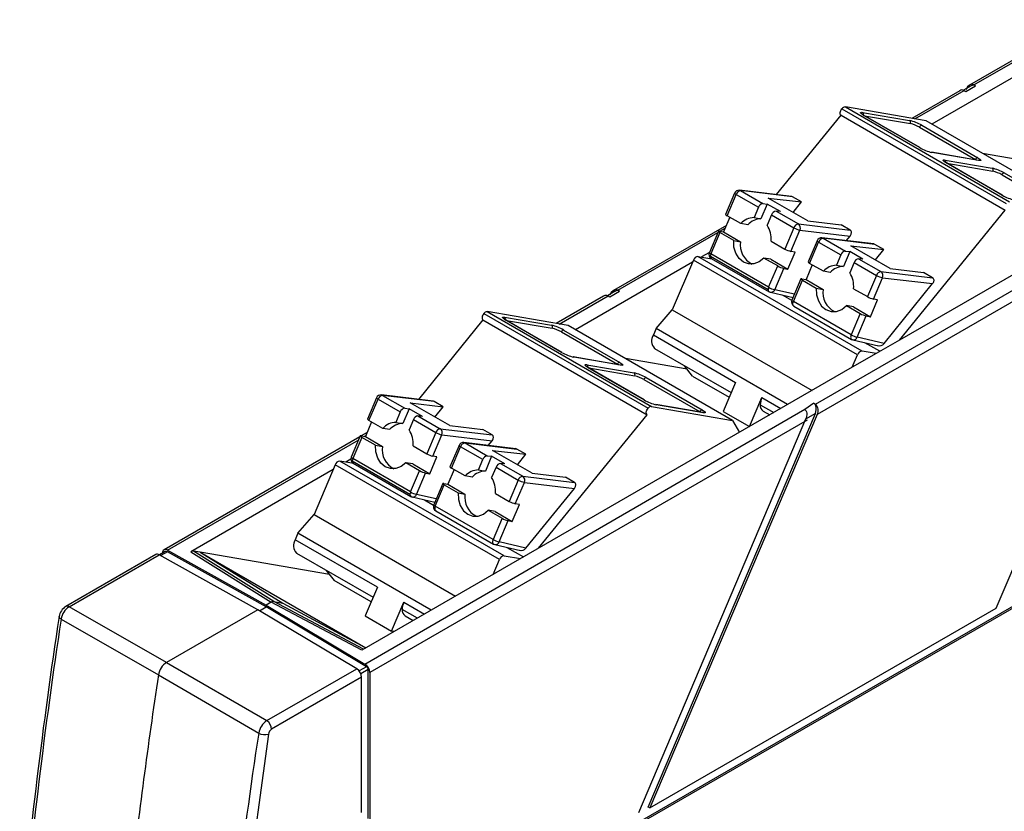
# Model space of a CAD drawing. Header units: millimetres. Extents: x 0 to 559, y 0 to 432.
# Tile 5 of 8: x 387 to 429, y 323 to 357. Entities that reach past the tile are written whole.
import ezdxf

# ---------------------------------------------------------------- set-up
doc = ezdxf.new("R2010")
doc.units = ezdxf.units.MM
doc.header["$LTSCALE"] = 2

msp = doc.modelspace()

# ---------------------------------------------------------------- linework, layer by layer
for p, q in [((432.641, 356.645), (427.789, 353.844)), ((427.976, 353.854), (432.279, 356.338)), ((431.189, 355.063), (426.172, 352.167)), ((427.367, 353.6), (425.309, 352.412)), ((425.439, 352.39), (427.554, 353.611)), ((427.86, 353.805), (427.536, 353.618)), ((427.554, 353.611), (427.626, 353.572)), ((427.626, 353.572), (428.047, 353.815)), ((428.047, 353.815), (427.976, 353.854)), ((407.078, 318.471), (466.97, 353.046)), ((467.04, 353.005), (407.149, 318.43)), ((422.319, 352.821), (429.355, 348.76)), ((422.467, 352.902), (429.503, 348.841)), ((425.935, 352.304), (422.467, 352.902)), ((419.517, 349.143), (422.282, 352.545)), ((422.282, 352.545), (429.317, 348.483)), ((423.205, 352.668), (425.221, 352.32)), ((425.655, 351.158), (423.251, 352.546)), ((425.666, 351.154), (423.262, 352.541)), ((423.285, 352.528), (425.253, 352.188)), ((432.97, 348.242), (425.935, 352.304)), ((425.643, 352.035), (428.048, 350.647)), ((425.741, 352.116), (428.145, 350.728)), ((428.17, 350.613), (426.153, 350.961)), ((428.191, 350.605), (426.175, 350.953)), ((426.74, 350.627), (428.757, 350.279)), ((428.048, 350.647), (428.078, 350.629)), ((430.979, 350.457), (428.348, 350.911)), ((429.19, 349.117), (426.786, 350.504)), ((429.202, 349.112), (426.798, 350.5)), ((426.821, 350.487), (428.789, 350.147)), ((429.179, 349.994), (431.583, 348.606)), ((429.277, 350.075), (431.681, 348.687)), ((417.928, 349.329), (417.979, 349.314)), ((420.154, 349.068), (417.93, 349.331)), ((417.722, 349.21), (417.335, 348.297)), ((417.4, 348.239), (417.788, 349.152)), ((417.788, 349.152), (418.743, 348.601)), ((420.197, 349.053), (417.979, 349.314)), ((417.979, 349.314), (418.934, 348.763)), ((419.161, 348.996), (420.586, 348.828)), ((420.858, 348.016), (419.161, 348.996)), ((420.586, 348.828), (420.197, 349.053)), ((418.743, 348.601), (418.554, 348.157)), ((419.12, 348.741), (418.85, 348.105)), ((418.934, 348.763), (419.12, 348.741)), ((419.686, 348.414), (419.12, 348.741)), ((420.224, 348.382), (420.586, 348.828)), ((421.184, 340.161), (436.018, 348.724)), ((424.789, 342.91), (429.317, 348.483)), ((417.514, 348.173), (417.247, 347.544)), ((417.99, 347.899), (417.4, 348.239)), ((418.554, 348.157), (418.85, 348.105)), ((419.308, 348.275), (419.119, 347.83)), ((419.308, 348.275), (420.263, 347.724)), ((419.5, 348.436), (420.454, 347.885)), ((419.686, 348.414), (419.5, 348.436)), ((436.089, 348.28), (421.255, 339.716)), ((428.928, 331.411), (436.089, 348.28)), ((417.368, 347.827), (412.533, 345.036)), ((417.091, 347.571), (417.313, 347.699)), ((418.286, 347.848), (417.99, 347.899)), ((420.263, 347.724), (419.875, 346.81)), ((420.454, 347.885), (422.672, 347.624)), ((420.858, 348.016), (422.283, 347.848)), ((422.672, 347.624), (422.283, 347.848)), ((433.239, 347.789), (424.789, 342.91)), ((412.72, 345.047), (417.005, 347.521)), ((417.027, 347.571), (416.639, 346.658)), ((417.092, 347.513), (416.704, 346.6)), ((417.069, 347.575), (417.247, 347.544)), ((417.682, 347.173), (417.092, 347.513)), ((417.247, 347.544), (417.978, 347.122)), ((420.135, 346.708), (420.523, 347.622)), ((420.523, 347.622), (422.672, 347.368)), ((421.463, 347.288), (421.515, 347.273)), ((423.69, 347.027), (421.465, 347.29)), ((423.732, 347.012), (421.515, 347.273)), ((421.515, 347.273), (422.47, 346.722)), ((422.508, 347.167), (422.672, 347.368)), ((417.682, 347.173), (417.978, 347.122)), ((419.286, 347.151), (419.875, 346.81)), ((421.258, 347.169), (420.87, 346.256)), ((420.936, 346.198), (421.323, 347.111)), ((421.323, 347.111), (422.278, 346.56)), ((422.696, 346.955), (424.121, 346.787)), ((424.393, 345.975), (422.696, 346.955)), ((424.121, 346.787), (423.732, 347.012)), ((423.759, 346.341), (424.121, 346.787)), ((423.185, 342.435), (416.149, 346.496)), ((416.149, 346.496), (416.746, 346.393)), ((416.642, 346.666), (416.303, 346.47)), ((419.157, 345.069), (416.682, 346.498)), ((419.179, 345.172), (416.704, 346.6)), ((416.723, 346.407), (419.198, 344.978)), ((419.567, 346.085), (418.978, 346.425)), ((419.274, 346.374), (418.978, 346.425)), ((419.274, 346.374), (420.005, 345.952)), ((420.005, 345.952), (420.313, 346.678)), ((420.313, 346.678), (420.135, 346.708)), ((422.278, 346.56), (422.089, 346.116)), ((422.656, 346.7), (422.386, 346.064)), ((422.47, 346.722), (422.656, 346.7)), ((423.221, 346.373), (422.656, 346.7)), ((423.035, 346.395), (423.99, 345.844)), ((423.221, 346.373), (423.035, 346.395)), ((415.916, 346.246), (410.898, 343.35)), ((415.954, 346.335), (415.05, 344.206)), ((422.989, 342.274), (415.954, 346.335)), ((419.179, 345.172), (419.567, 346.085)), ((419.439, 345.069), (419.827, 345.983)), ((419.827, 345.983), (420.005, 345.952)), ((421.05, 346.132), (420.783, 345.503)), ((421.525, 345.858), (420.936, 346.198)), ((422.089, 346.116), (422.386, 346.064)), ((422.844, 346.234), (422.655, 345.789)), ((422.844, 346.234), (423.798, 345.683)), ((424.393, 345.975), (425.818, 345.807)), ((420.562, 345.53), (420.174, 344.617)), ((420.605, 345.534), (420.783, 345.503)), ((421.822, 345.807), (421.525, 345.858)), ((423.798, 345.683), (423.411, 344.769)), ((423.671, 344.667), (424.058, 345.581)), ((423.99, 345.844), (426.207, 345.583)), ((424.058, 345.581), (426.207, 345.327)), ((426.207, 345.583), (425.818, 345.807)), ((420.24, 344.559), (420.628, 345.472)), ((420.628, 345.472), (421.217, 345.132)), ((420.783, 345.503), (421.514, 345.081)), ((421.217, 345.132), (421.514, 345.081)), ((422.821, 345.11), (423.411, 344.769)), ((424.125, 342.764), (426.207, 345.327)), ((412.111, 344.793), (410.074, 343.617)), ((410.203, 343.594), (412.298, 344.804)), ((412.605, 344.998), (412.281, 344.811)), ((412.298, 344.804), (412.37, 344.765)), ((412.37, 344.765), (412.791, 345.008)), ((412.791, 345.008), (412.72, 345.047)), ((419.253, 344.956), (420.224, 344.733)), ((420.284, 344.875), (419.439, 345.069)), ((420.171, 344.607), (419.772, 344.837)), ((422.715, 343.131), (420.24, 344.559)), ((420.259, 344.366), (422.733, 342.937)), ((422.513, 344.384), (423.103, 344.044)), ((422.81, 344.333), (422.513, 344.384)), ((422.81, 344.333), (423.54, 343.911)), ((423.54, 343.911), (423.849, 344.637)), ((423.849, 344.637), (423.671, 344.667)), ((406.975, 344.045), (414.011, 339.984)), ((407.123, 344.126), (414.159, 340.064)), ((410.59, 343.528), (407.123, 344.126)), ((407.861, 343.891), (409.877, 343.543)), ((414.357, 343.398), (415.05, 344.206)), ((415.05, 344.206), (421.041, 340.747)), ((423.103, 344.044), (422.715, 343.131)), ((422.975, 343.028), (423.363, 343.942)), ((423.363, 343.942), (423.54, 343.911)), ((406.937, 343.769), (404.173, 340.367)), ((406.937, 343.769), (413.973, 339.707)), ((410.311, 342.381), (407.906, 343.769)), ((410.322, 342.377), (407.918, 343.765)), ((407.941, 343.752), (409.909, 343.412)), ((417.626, 339.466), (410.59, 343.528)), ((410.299, 343.259), (412.703, 341.871)), ((410.397, 343.339), (412.801, 341.951)), ((414.357, 343.398), (414.241, 343.126)), ((414.241, 343.126), (417.759, 341.095)), ((419.995, 340.143), (414.357, 343.398)), ((424.125, 342.764), (422.975, 343.028)), ((422.733, 342.937), (422.752, 342.929)), ((422.789, 342.915), (423.885, 342.663)), ((423.949, 342.426), (423.308, 342.796)), ((424.789, 342.91), (423.785, 342.331)), ((412.825, 341.837), (410.809, 342.185)), ((412.847, 341.829), (410.831, 342.177)), ((414.294, 342.546), (417.572, 340.654)), ((423.785, 342.331), (422.763, 341.741)), ((422.763, 341.741), (422.989, 342.274)), ((423.785, 342.331), (423.185, 342.435)), ((422.763, 341.741), (401.743, 329.606)), ((411.396, 341.85), (413.413, 341.502)), ((413.846, 340.34), (411.442, 341.728)), ((412.703, 341.871), (412.733, 341.853)), ((415.694, 341.654), (413.043, 342.112)), ((415.922, 341.367), (415.569, 341.81)), ((413.858, 340.336), (411.453, 341.724)), ((411.477, 341.711), (413.445, 341.371)), ((415.922, 341.367), (417.49, 340.462)), ((413.835, 341.218), (416.239, 339.83)), ((413.933, 341.298), (416.337, 339.91)), ((417.759, 341.095), (417.23, 339.848)), ((402.583, 340.553), (402.635, 340.538)), ((404.81, 340.292), (402.586, 340.554)), ((404.853, 340.276), (402.635, 340.538)), ((402.635, 340.538), (403.59, 339.986)), ((402.378, 340.434), (401.991, 339.52)), ((402.056, 339.463), (402.444, 340.376)), ((402.444, 340.376), (403.398, 339.825)), ((403.816, 340.22), (405.241, 340.052)), ((405.513, 339.24), (403.816, 340.22)), ((405.241, 340.052), (404.853, 340.276)), ((404.879, 339.606), (405.241, 340.052)), ((414.159, 340.064), (417.626, 339.466)), ((416.361, 339.796), (414.345, 340.144)), ((416.382, 339.788), (414.366, 340.136)), ((418.364, 339.201), (418.89, 340.442)), ((418.822, 340.136), (419.402, 339.801)), ((418.89, 340.442), (419.702, 339.974)), ((421.114, 340.203), (420.727, 339.935)), ((421.114, 340.203), (421.184, 340.161)), ((401.884, 329.019), (420.728, 339.939)), ((403.398, 339.825), (403.21, 339.38)), ((403.776, 339.965), (403.506, 339.329)), ((403.59, 339.986), (403.776, 339.965)), ((404.342, 339.638), (403.776, 339.965)), ((404.156, 339.66), (405.11, 339.109)), ((404.342, 339.638), (404.156, 339.66)), ((409.32, 333.98), (413.973, 339.707)), ((414.023, 322.888), (421.185, 339.759)), ((421.255, 339.716), (414.094, 322.848)), ((416.239, 339.83), (416.269, 339.812)), ((417.23, 339.848), (418.357, 339.197)), ((418.946, 339.861), (419.226, 339.699)), ((421.185, 339.759), (420.763, 339.514)), ((402.17, 339.397), (401.903, 338.768)), ((402.645, 339.123), (402.056, 339.463)), ((420.833, 339.473), (402.093, 328.654)), ((403.21, 339.38), (403.506, 339.329)), ((403.964, 339.498), (403.775, 339.054)), ((403.964, 339.498), (404.919, 338.947)), ((405.513, 339.24), (406.939, 339.072)), ((420.763, 339.514), (413.601, 322.645)), ((417.626, 339.466), (417.931, 338.952)), ((401.682, 338.795), (401.295, 337.882)), ((401.725, 338.798), (401.903, 338.768)), ((401.977, 338.943), (401.726, 338.798)), ((401.856, 338.776), (401.923, 338.814)), ((402.942, 339.071), (402.645, 339.123)), ((404.919, 338.947), (404.531, 338.034)), ((404.791, 337.932), (405.179, 338.845)), ((405.11, 339.109), (407.327, 338.848)), ((405.179, 338.845), (407.328, 338.592)), ((407.327, 338.848), (406.939, 339.072)), ((401.67, 338.765), (393.274, 333.918)), ((393.42, 333.906), (401.615, 338.637)), ((401.748, 338.737), (401.36, 337.824)), ((402.337, 338.397), (401.748, 338.737)), ((401.903, 338.768), (402.634, 338.346)), ((402.337, 338.397), (402.634, 338.346)), ((403.942, 338.374), (404.531, 338.034)), ((405.914, 338.393), (405.526, 337.479)), ((406.119, 338.512), (406.171, 338.497)), ((408.346, 338.251), (406.121, 338.513)), ((406.171, 338.497), (408.388, 338.235)), ((406.171, 338.497), (407.125, 337.945)), ((407.164, 338.39), (407.328, 338.592)), ((404.969, 337.901), (404.791, 337.932)), ((405.592, 337.422), (405.979, 338.335)), ((406.934, 337.784), (405.979, 338.335)), ((407.125, 337.945), (407.311, 337.924)), ((407.352, 338.179), (408.777, 338.011)), ((409.049, 337.199), (407.352, 338.179)), ((408.777, 338.011), (408.388, 338.235)), ((408.415, 337.565), (408.777, 338.011)), ((400.609, 337.559), (399.705, 335.43)), ((407.645, 333.497), (400.609, 337.559)), ((407.841, 333.658), (400.805, 337.72)), ((401.402, 337.617), (400.805, 337.72)), ((401.279, 337.797), (401.068, 337.675)), ((403.812, 336.293), (401.337, 337.722)), ((403.835, 336.395), (401.36, 337.824)), ((401.379, 337.63), (403.854, 336.201)), ((404.223, 337.308), (403.633, 337.649)), ((403.93, 337.597), (403.633, 337.649)), ((403.93, 337.597), (404.661, 337.176)), ((404.661, 337.176), (404.969, 337.901)), ((406.745, 337.339), (406.934, 337.784)), ((407.311, 337.924), (407.042, 337.288)), ((407.877, 337.597), (407.311, 337.924)), ((407.691, 337.619), (408.646, 337.068)), ((407.877, 337.597), (407.691, 337.619)), ((400.526, 337.362), (394.417, 333.835)), ((403.835, 336.395), (404.223, 337.308)), ((404.095, 336.293), (404.483, 337.206)), ((404.483, 337.206), (404.661, 337.176)), ((405.706, 337.356), (405.439, 336.727)), ((406.181, 337.082), (405.592, 337.422)), ((406.745, 337.339), (407.042, 337.288)), ((407.5, 337.457), (407.311, 337.013)), ((407.5, 337.457), (408.454, 336.906)), ((409.049, 337.199), (410.474, 337.031)), ((405.218, 336.754), (404.83, 335.841)), ((404.896, 335.783), (405.283, 336.696)), ((405.261, 336.757), (405.439, 336.727)), ((405.283, 336.696), (405.873, 336.356)), ((405.439, 336.727), (406.169, 336.305)), ((406.477, 337.03), (406.181, 337.082)), ((408.454, 336.906), (408.066, 335.993)), ((408.326, 335.891), (408.714, 336.804)), ((408.646, 337.068), (410.863, 336.806)), ((408.714, 336.804), (410.863, 336.551)), ((410.863, 336.806), (410.474, 337.031)), ((404.94, 336.099), (404.095, 336.293)), ((405.873, 336.356), (406.169, 336.305)), ((407.477, 336.333), (408.066, 335.993)), ((408.78, 333.988), (410.863, 336.551)), ((403.909, 336.18), (404.88, 335.957)), ((404.428, 336.061), (404.826, 335.83)), ((408.196, 335.135), (408.504, 335.86)), ((408.504, 335.86), (408.326, 335.891)), ((399.012, 334.622), (399.705, 335.43)), ((399.705, 335.43), (405.768, 331.93)), ((407.371, 334.354), (404.896, 335.783)), ((404.914, 335.589), (407.389, 334.16)), ((407.169, 335.608), (407.758, 335.267)), ((407.465, 335.556), (407.169, 335.608)), ((407.465, 335.556), (408.196, 335.135)), ((407.758, 335.267), (407.371, 334.354)), ((407.631, 334.252), (408.018, 335.165)), ((408.018, 335.165), (408.196, 335.135)), ((399.012, 334.622), (398.897, 334.35)), ((404.722, 331.326), (399.012, 334.622)), ((402.415, 332.319), (398.897, 334.35)), ((407.389, 334.16), (407.408, 334.153)), ((407.444, 334.139), (408.541, 333.887)), ((408.78, 333.988), (407.631, 334.252)), ((392.92, 333.714), (389.066, 331.489)), ((393.324, 333.84), (393.075, 333.696)), ((393.421, 333.831), (393.132, 333.665)), ((393.211, 333.775), (393.211, 333.781)), ((393.42, 333.906), (397.652, 331.548)), ((397.652, 331.474), (393.421, 333.831)), ((394.417, 333.835), (397.864, 331.67)), ((397.98, 331.697), (394.533, 333.863)), ((394.822, 333.813), (394.533, 333.863)), ((394.822, 333.813), (398.368, 331.631)), ((394.822, 333.813), (401.926, 329.712)), ((400.367, 332.856), (394.822, 333.813)), ((398.95, 333.77), (402.228, 331.878)), ((407.963, 334.02), (408.675, 333.608)), ((389.212, 331.476), (393.066, 333.701)), ((397.299, 331.344), (393.066, 333.701)), ((407.373, 332.857), (407.645, 333.497)), ((407.841, 333.658), (408.55, 333.536)), ((400.225, 333.034), (400.568, 332.603)), ((402.148, 331.691), (400.568, 332.603)), ((402.415, 332.319), (401.889, 331.081)), ((397.864, 331.67), (397.652, 331.548)), ((397.925, 331.695), (397.864, 331.67)), ((401.743, 329.606), (397.864, 331.67)), ((397.98, 331.697), (397.925, 331.695)), ((397.98, 331.697), (398.368, 331.631)), ((401.823, 329.653), (397.98, 331.697)), ((398.368, 331.631), (401.919, 329.708)), ((403.02, 330.428), (403.546, 331.666)), ((403.546, 331.666), (404.428, 331.157)), ((393.383, 329.083), (389.212, 331.476)), ((397.299, 331.344), (393.383, 329.083)), ((401.531, 328.815), (397.299, 331.344)), ((397.361, 331.306), (397.652, 331.474)), ((397.652, 331.548), (401.884, 329.019)), ((401.953, 328.905), (397.652, 331.474)), ((404.129, 330.984), (403.478, 331.359)), ((414.094, 322.848), (428.928, 331.411)), ((388.865, 330.945), (393.036, 328.552)), ((401.889, 331.081), (403.02, 330.428)), ((403.602, 331.085), (403.953, 330.882)), ((403.132, 330.408), (403.02, 330.428)), ((393.383, 329.083), (397.676, 326.59)), ((397.676, 326.59), (401.531, 328.815)), ((401.953, 328.905), (401.635, 328.721)), ((402.022, 328.783), (401.706, 328.601)), ((402.022, 322.402), (402.022, 328.783)), ((402.093, 328.654), (402.093, 322.365)), ((393.036, 328.552), (397.329, 326.058)), ((401.739, 328.45), (397.885, 326.225)), ((401.739, 322.647), (401.739, 328.45)), ((414.094, 322.848), (414.023, 322.888))]:
    msp.add_line(p, q)
at = {"flags": 128}
for points in [[(427.976, 353.854), (427.932, 353.871), (427.886, 353.874), (427.787, 353.842), (427.694, 353.76), (427.629, 353.65)], [(422.282, 352.545), (422.263, 352.564), (422.25, 352.591), (422.245, 352.625), (422.246, 352.663), (422.255, 352.704), (422.271, 352.745), (422.293, 352.785), (422.319, 352.821)], [(423.251, 352.546), (423.162, 352.604), (423.12, 352.649), (423.121, 352.663), (423.137, 352.671), (423.164, 352.673), (423.205, 352.668)], [(423.251, 352.546), (423.261, 352.542), (423.262, 352.541)], [(425.655, 351.158), (425.666, 351.154), (425.666, 351.154)], [(426.175, 350.953), (426.16, 350.96), (426.153, 350.961)], [(426.786, 350.504), (426.697, 350.563), (426.656, 350.608), (426.656, 350.622), (426.673, 350.63), (426.699, 350.632), (426.74, 350.627)], [(428.145, 350.728), (428.234, 350.669), (428.276, 350.624), (428.275, 350.61), (428.259, 350.602), (428.232, 350.6), (428.191, 350.605)], [(428.203, 350.61), (428.204, 350.61), (428.196, 350.61), (428.17, 350.613)], [(428.191, 350.605), (428.177, 350.612), (428.17, 350.613)], [(426.786, 350.504), (426.793, 350.503), (426.798, 350.5)], [(417.788, 349.152), (417.763, 349.168), (417.743, 349.182), (417.729, 349.194), (417.723, 349.204), (417.722, 349.21)], [(420.197, 349.053), (420.168, 349.065), (420.143, 349.069)], [(429.19, 349.117), (429.197, 349.115), (429.202, 349.112)], [(417.069, 347.575), (417.049, 347.577), (417.035, 347.576), (417.027, 347.572), (417.027, 347.565), (417.034, 347.555), (417.047, 347.543), (417.067, 347.529), (417.092, 347.513)], [(422.672, 347.368), (422.701, 347.413), (422.719, 347.453), (422.73, 347.515), (422.726, 347.551), (422.714, 347.581), (422.696, 347.606), (422.672, 347.624)], [(418.978, 346.425), (418.775, 346.265), (418.549, 346.179), (418.317, 346.176), (418.099, 346.255), (417.913, 346.409), (417.774, 346.627), (417.695, 346.889), (417.682, 347.173)], [(421.323, 347.111), (421.298, 347.127), (421.278, 347.141), (421.265, 347.153), (421.258, 347.163), (421.258, 347.169)], [(423.732, 347.012), (423.703, 347.024), (423.679, 347.028)], [(416.642, 346.656), (416.639, 346.652), (416.659, 346.63), (416.704, 346.6)], [(420.605, 345.534), (420.584, 345.536), (420.57, 345.535), (420.563, 345.531), (420.562, 345.524), (420.569, 345.514), (420.583, 345.502), (420.602, 345.488), (420.628, 345.472)], [(426.207, 345.327), (426.237, 345.372), (426.255, 345.412), (426.266, 345.474), (426.262, 345.51), (426.25, 345.54), (426.231, 345.565), (426.207, 345.583)], [(421.217, 345.132), (421.23, 344.848), (421.31, 344.586), (421.448, 344.368), (421.634, 344.214), (421.852, 344.135), (422.084, 344.138), (422.311, 344.224), (422.513, 344.384)], [(412.72, 345.047), (412.676, 345.064), (412.63, 345.067), (412.531, 345.035), (412.438, 344.953), (412.374, 344.843)], [(419.198, 344.978), (419.204, 344.975), (419.217, 344.97)], [(420.178, 344.615), (420.175, 344.611), (420.195, 344.589), (420.24, 344.559)], [(420.278, 344.358), (420.24, 344.381), (420.22, 344.427), (420.22, 344.49), (420.24, 344.559)], [(406.975, 344.045), (406.949, 344.009), (406.927, 343.969), (406.911, 343.927), (406.902, 343.886), (406.9, 343.848), (406.906, 343.815), (406.919, 343.788), (406.937, 343.769)], [(407.906, 343.769), (407.817, 343.828), (407.776, 343.873), (407.776, 343.886), (407.793, 343.895), (407.82, 343.897), (407.861, 343.891)], [(407.906, 343.769), (407.917, 343.765), (407.918, 343.765)], [(422.715, 343.131), (422.702, 343.096), (422.695, 343.061), (422.692, 343.028), (422.695, 342.999), (422.702, 342.973), (422.715, 342.953), (422.732, 342.938), (422.733, 342.937)], [(410.311, 342.381), (410.321, 342.377), (410.322, 342.377)], [(410.831, 342.177), (410.816, 342.183), (410.809, 342.185)], [(411.442, 341.728), (411.353, 341.787), (411.311, 341.832), (411.312, 341.845), (411.329, 341.854), (411.355, 341.856), (411.396, 341.85)], [(411.442, 341.728), (411.449, 341.726), (411.453, 341.724)], [(412.801, 341.951), (412.89, 341.893), (412.932, 341.848), (412.931, 341.834), (412.914, 341.825), (412.888, 341.824), (412.847, 341.829)], [(412.859, 341.833), (412.859, 341.833), (412.852, 341.833), (412.825, 341.837)], [(412.847, 341.829), (412.832, 341.835), (412.825, 341.837)], [(402.444, 340.376), (402.418, 340.392), (402.399, 340.406), (402.385, 340.418), (402.378, 340.428), (402.378, 340.434)], [(404.853, 340.276), (404.824, 340.288), (404.799, 340.293)], [(413.846, 340.34), (413.853, 340.338), (413.858, 340.336)], [(414.366, 340.136), (414.352, 340.142), (414.345, 340.144)], [(421.185, 339.759), (421.223, 339.912), (421.221, 340.021), (421.205, 340.082), (421.181, 340.133), (421.151, 340.174), (421.114, 340.203)], [(413.973, 339.707), (413.954, 339.726), (413.942, 339.753), (413.936, 339.787), (413.938, 339.825), (413.947, 339.866), (413.963, 339.907), (413.985, 339.947), (414.011, 339.984)], [(416.337, 339.91), (416.426, 339.852), (416.467, 339.807), (416.467, 339.793), (416.45, 339.784), (416.423, 339.783), (416.382, 339.788)], [(416.394, 339.792), (416.395, 339.792), (416.387, 339.792), (416.361, 339.796)], [(416.382, 339.788), (416.368, 339.794), (416.361, 339.796)], [(420.727, 339.935), (420.777, 339.883), (420.807, 339.828), (420.821, 339.777), (420.823, 339.72), (420.809, 339.632), (420.791, 339.577), (420.772, 339.533), (420.766, 339.52), (420.763, 339.514)], [(401.725, 338.798), (401.705, 338.801), (401.69, 338.8), (401.683, 338.796), (401.683, 338.789), (401.689, 338.779), (401.703, 338.767), (401.723, 338.753), (401.748, 338.737)], [(407.328, 338.592), (407.357, 338.636), (407.375, 338.677), (407.386, 338.739), (407.382, 338.774), (407.37, 338.805), (407.351, 338.829), (407.327, 338.848)], [(403.633, 337.649), (403.431, 337.488), (403.205, 337.403), (402.972, 337.4), (402.754, 337.478), (402.568, 337.633), (402.43, 337.85), (402.351, 338.112), (402.337, 338.397)], [(405.979, 338.335), (405.954, 338.351), (405.934, 338.365), (405.921, 338.377), (405.914, 338.387), (405.914, 338.393)], [(408.388, 338.235), (408.359, 338.247), (408.335, 338.252)], [(401.298, 337.88), (401.295, 337.876), (401.315, 337.854), (401.36, 337.824)], [(405.261, 336.757), (405.24, 336.76), (405.226, 336.759), (405.219, 336.755), (405.218, 336.748), (405.225, 336.738), (405.238, 336.726), (405.258, 336.712), (405.283, 336.696)], [(410.863, 336.551), (410.893, 336.595), (410.911, 336.636), (410.922, 336.698), (410.917, 336.733), (410.905, 336.764), (410.887, 336.788), (410.863, 336.806)], [(405.873, 336.356), (405.886, 336.071), (405.965, 335.809), (406.104, 335.592), (406.29, 335.437), (406.508, 335.359), (406.74, 335.362), (406.967, 335.447), (407.169, 335.608)], [(403.854, 336.201), (403.859, 336.199), (403.873, 336.194)], [(404.834, 335.839), (404.831, 335.835), (404.851, 335.813), (404.896, 335.783)], [(404.896, 335.783), (404.876, 335.713), (404.876, 335.651), (404.896, 335.605), (404.933, 335.582)], [(407.371, 334.354), (407.358, 334.319), (407.35, 334.285), (407.348, 334.252), (407.35, 334.222), (407.358, 334.197), (407.371, 334.176), (407.388, 334.161), (407.389, 334.16)], [(394.533, 333.863), (394.478, 333.86), (394.417, 333.835)], [(388.865, 330.945), (388.829, 330.97), (388.802, 330.997), (388.785, 331.025), (388.779, 331.052), (388.78, 331.062)], [(397.746, 326.012), (396.789, 319.003), (396.057, 312.085)]]:
    msp.add_lwpolyline(points, dxfattribs=at)
for centre, radius, start, end in [((427.47, 353.445), 0.186, 63.0724, 123.5448), ((427.963, 353.648), 0.187, 63.3135, 123.3153), ((422.467, 352.727), 0.176, 90.0262, 147.4587), ((423.442, 352.9), 0.401, 227.0097, 243.3842), ((423.145, 352.584), 0.103, 342.7284, 54.1709), ((424.802, 350.487), 1.88, 60.0134, 77.1059), ((425.159, 352.235), 0.105, 333.7154, 53.7951), ((424.937, 350.809), 1.415, 60.0449, 77.0743), ((425.752, 352.003), 0.113, 95.2149, 163.6761), ((426.594, 352.786), 1.88, 240.0134, 257.1059), ((426.68, 350.543), 0.103, 342.7284, 54.1709), ((428.156, 350.616), 0.113, 95.2149, 163.6761), ((426.977, 350.859), 0.401, 227.0097, 243.3842), ((428.337, 348.446), 1.88, 60.0134, 77.1059), ((428.695, 350.194), 0.105, 333.7154, 53.7951), ((428.472, 348.768), 1.415, 60.0449, 77.0743), ((429.287, 349.962), 0.113, 95.2149, 163.6761), ((417.909, 349.128), 0.203, 83.7271, 156.5352), ((418.008, 349.086), 0.23, 97.1536, 163.1337), ((430.13, 350.745), 1.88, 240.0134, 257.1059), ((418.963, 348.535), 0.23, 97.1536, 163.1337), ((417.438, 348.348), 0.115, 206.2834, 250.9706), ((418.566, 347.384), 0.773, 90.8832, 138.2187), ((418.862, 347.333), 0.773, 90.8832, 138.2187), ((419.528, 348.208), 0.23, 97.1536, 163.1337), ((418.202, 347.245), 1.088, 355.003, 32.5075), ((420.483, 347.657), 0.23, 97.1536, 163.1337), ((420.734, 348.541), 0.943, 240.0449, 257.0743), ((420.328, 347.712), 0.215, 335.213, 53.9078), ((421.444, 347.087), 0.203, 83.7271, 156.5352), ((421.544, 347.045), 0.23, 97.1536, 163.1337), ((418.88, 346.982), 0.913, 171.166, 242.9283), ((420.346, 347.628), 0.943, 240.0449, 257.0743), ((416.17, 346.272), 0.225, 95.2149, 163.6761), ((416.823, 346.58), 0.2, 156.8812, 240.0027), ((416.772, 346.485), 0.0911, 171.8593, 250.9256), ((416.948, 346.492), 0.267, 156.0905, 178.7202), ((422.498, 346.494), 0.23, 97.1536, 163.1337), ((423.064, 346.167), 0.23, 97.1536, 163.1337), ((420.038, 346.902), 0.943, 240.0449, 257.0743), ((420.973, 346.307), 0.115, 206.2834, 250.9706), ((422.101, 345.343), 0.773, 90.8832, 138.2187), ((422.398, 345.292), 0.773, 90.8832, 138.2187), ((421.738, 345.204), 1.088, 355.003, 32.5075), ((424.019, 345.616), 0.23, 97.1536, 163.1337), ((424.269, 346.5), 0.943, 240.0449, 257.0743), ((423.863, 345.671), 0.215, 335.213, 53.9078), ((419.423, 345.063), 0.267, 156.0905, 178.7202), ((419.65, 345.989), 0.943, 240.0449, 257.0743), ((412.214, 344.638), 0.186, 63.0724, 123.5448), ((412.707, 344.841), 0.187, 63.3135, 123.3153), ((419.253, 345.058), 0.0971, 173.1816, 235.5062), ((419.284, 345.119), 0.163, 245.5495, 342.4271), ((422.416, 344.941), 0.913, 171.166, 242.9283), ((423.882, 345.587), 0.943, 240.0449, 257.0743), ((420.359, 344.539), 0.2, 156.8812, 240.0027), ((407.123, 343.95), 0.176, 90.0262, 147.4587), ((407.8, 343.808), 0.103, 342.7284, 54.1709), ((423.574, 344.861), 0.943, 240.0449, 257.0743), ((408.097, 344.124), 0.401, 227.0097, 243.3842), ((409.458, 341.711), 1.88, 60.0134, 77.1059), ((409.815, 343.458), 0.105, 333.7154, 53.7951), ((409.593, 342.033), 1.415, 60.0449, 77.0743), ((410.407, 343.227), 0.113, 95.2149, 163.6761), ((414.64, 342.869), 0.474, 147.2129, 222.3504), ((423.186, 343.948), 0.943, 240.0449, 257.0743), ((422.82, 343.078), 0.163, 245.5495, 342.4271), ((423.931, 342.898), 0.236, 249.1752, 325.3148), ((411.25, 344.009), 1.88, 240.0134, 257.1059), ((423.205, 342.21), 0.225, 95.2149, 163.6761), ((411.633, 342.083), 0.401, 227.0097, 243.3842), ((411.336, 341.767), 0.103, 342.7284, 54.1709), ((412.811, 341.839), 0.113, 95.2149, 163.6761), ((412.993, 339.67), 1.88, 60.0134, 77.1059), ((413.35, 341.417), 0.105, 333.7154, 53.7951), ((413.128, 339.992), 1.415, 60.0449, 77.0743), ((413.943, 341.186), 0.113, 95.2149, 163.6761), ((402.564, 340.352), 0.203, 83.7271, 156.5352), ((402.664, 340.309), 0.23, 97.1536, 163.1337), ((414.786, 341.968), 1.88, 240.0134, 257.1059), ((414.159, 339.889), 0.175, 89.9853, 147.3317), ((419.109, 340.1), 0.289, 172.9589, 235.7289), ((419.622, 340.118), 0.8, 156.0905, 178.7202), ((420.953, 339.896), 0.352, 329.2085, 48.8536), ((403.619, 339.758), 0.23, 97.1536, 163.1337), ((404.184, 339.432), 0.23, 97.1536, 163.1337), ((416.347, 339.798), 0.113, 95.2149, 163.6761), ((402.093, 339.571), 0.115, 206.2834, 250.9706), ((403.221, 338.608), 0.773, 90.8832, 138.2187), ((403.518, 338.557), 0.773, 90.8832, 138.2187), ((402.858, 338.469), 1.088, 355.003, 32.5075), ((405.139, 338.881), 0.23, 97.1536, 163.1337), ((405.39, 339.765), 0.943, 240.0449, 257.0743), ((404.984, 338.935), 0.215, 335.213, 53.9078), ((406.1, 338.311), 0.203, 83.7271, 156.5352), ((406.199, 338.268), 0.23, 97.1536, 163.1337), ((403.536, 338.205), 0.913, 171.166, 242.9283), ((405.002, 338.851), 0.943, 240.0449, 257.0743), ((407.154, 337.717), 0.23, 97.1536, 163.1337), ((400.826, 337.496), 0.225, 95.2149, 163.6761), ((401.479, 337.803), 0.2, 156.8812, 240.0027), ((401.604, 337.716), 0.267, 156.0905, 178.7202), ((401.428, 337.709), 0.0911, 171.8593, 250.9256), ((407.72, 337.391), 0.23, 97.1536, 163.1337), ((404.694, 338.126), 0.943, 240.0449, 257.0743), ((405.629, 337.53), 0.115, 206.2834, 250.9706), ((406.757, 336.567), 0.773, 90.8832, 138.2187), ((407.053, 336.516), 0.773, 90.8832, 138.2187), ((406.393, 336.428), 1.088, 355.003, 32.5075), ((408.674, 336.84), 0.23, 97.1536, 163.1337), ((408.925, 337.724), 0.943, 240.0449, 257.0743), ((408.519, 336.894), 0.215, 335.213, 53.9078), ((404.079, 336.287), 0.267, 156.0905, 178.7202), ((403.909, 336.282), 0.0971, 173.1816, 235.5062), ((404.306, 337.213), 0.943, 240.0449, 257.0743), ((403.94, 336.342), 0.163, 245.5495, 342.4274), ((407.072, 336.164), 0.913, 171.166, 242.9283), ((405.014, 335.762), 0.2, 156.8812, 240.0027), ((408.537, 336.81), 0.943, 240.0449, 257.0743), ((408.229, 336.085), 0.943, 240.0449, 257.0743), ((399.296, 334.093), 0.474, 147.2129, 222.3504), ((407.842, 335.172), 0.943, 240.0449, 257.0743), ((407.476, 334.301), 0.163, 245.5495, 342.4271), ((392.982, 333.579), 0.149, 55.3959, 114.6398), ((393.34, 333.802), 0.13, 52.2953, 189.4473), ((393.365, 333.75), 0.099, 55.3959, 114.6398), ((408.586, 334.122), 0.236, 249.1749, 325.3152), ((407.861, 333.434), 0.225, 95.2149, 163.6761), ((404.277, 331.341), 0.8, 156.0905, 178.7202), ((389.409, 330.951), 0.638, 122.5618, 170.4263), ((389.626, 330.827), 0.77, 122.4998, 171.2152), ((389.128, 331.354), 0.148, 55.3811, 114.814), ((403.765, 331.324), 0.289, 172.9589, 235.7289), ((616.852, 296.337), 230.701, 171.34295, 174.83219), ((617.757, 296.119), 231.527, 171.34878, 174.82628), ((393.806, 328.428), 0.78, 122.827, 170.8736), ((401.277, 328.428), 0.462, 2.6523, 56.7703), ((401.631, 328.633), 0.462, 2.6523, 56.7703), ((401.868, 328.776), 0.154, 2.6523, 56.7703), ((626.332, 293.051), 235.981, 171.34776, 173.54848), ((398.114, 325.925), 0.796, 123.3462, 170.3688), ((397.423, 326.203), 0.462, 2.6523, 56.7703), ((398.053, 325.963), 0.311, 122.7435, 170.9715), ((626.222, 291.232), 231.527, 171.34878, 174.82628), ((397.595, 326.555), 0.564, 241.83, 285.5076)]:
    msp.add_arc(centre, radius, start, end)

doc.saveas('drawing.dxf')
